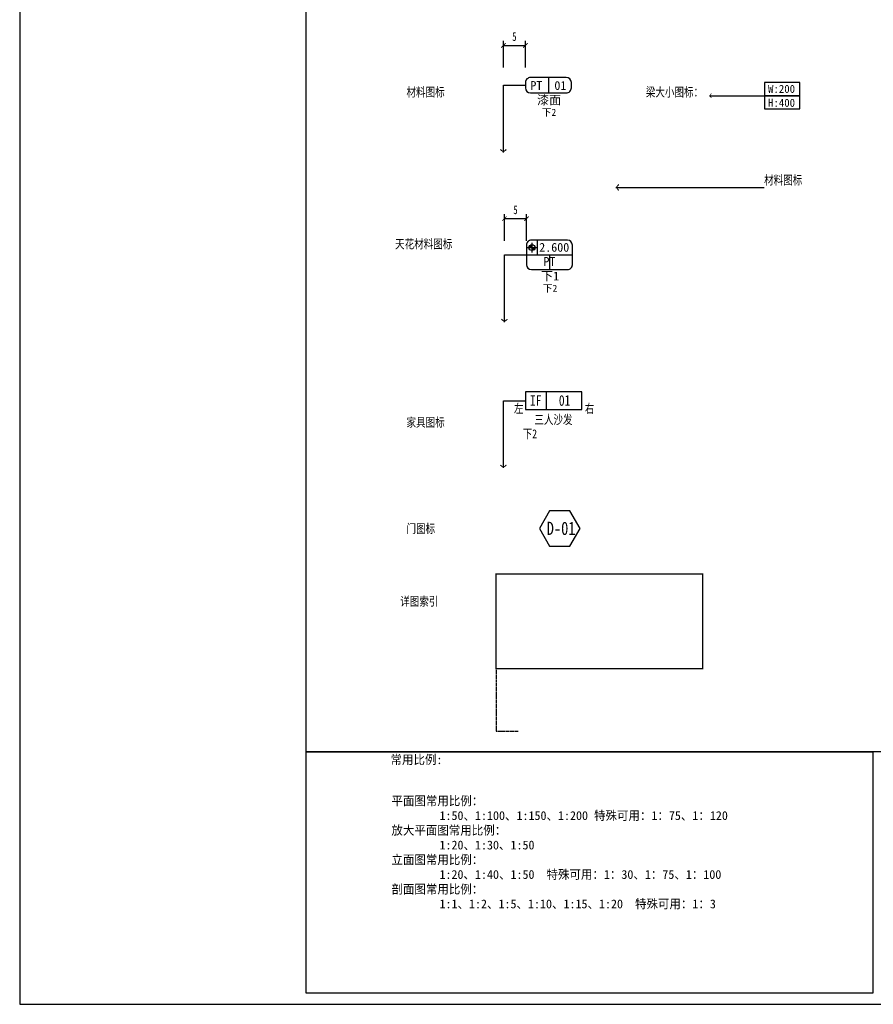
# Model space of a CAD drawing. Header units: millimetres. Extents: x 2430 to 3210, y 1273 to 1693.
# Tile 1 of 4: x 2430 to 2624, y 1273 to 1496. Entities that reach past the tile are written whole.
import ezdxf
from ezdxf.enums import TextEntityAlignment as Align

# ---------------------------------------------------------------- set-up
doc = ezdxf.new("R2010")
doc.units = ezdxf.units.MM
doc.linetypes.add('DASH', pattern=[0.35, 0.25, -0.1])
for name, color, linetype in [('00-SURFACE(装饰完成面层)', 6, 'Continuous'), ('BS-梁结构', 8, 'Continuous'), ('PUB_DIM_标注50', 50, 'Continuous')]:
    doc.layers.add(name, color=color, linetype=linetype)
doc.styles.add('-宋体', font='txt', dxfattribs={"width": 0.8})
doc.styles.add('CSD常注', font='txt')
doc.styles.add('宋体', font='txt', dxfattribs={"width": 0.7})
doc.dimstyles.new('DIM_1', dxfattribs={"dimtxt": 2, "dimasz": 1, "dimexe": 1, "dimexo": 0.5, "dimgap": 0, "dimtad": 0, "dimdec": 0, "dimzin": 0, "dimdsep": 46, "dimtxsty": '宋体', "dimblk": 'ARCHTICK', "dimcen": 2.5, "dimclrd": 44, "dimclre": 44, "dimclrt": 256, "dimadec": 0, "dimazin": 0, "dimtfac": 1, "dimtdec": 0, "dimtix": 1, "dimtmove": 2, "dimatfit": 3, "dimldrblk": 'jt', "dimfxl": 5, "dimfxlon": 1, "dimtvp": 1, "dimarcsym": 0})
doc.dimstyles.new('DIM_1.8', dxfattribs={"dimtxt": 1.8, "dimasz": 0.7, "dimexe": 0.8, "dimexo": 0.5, "dimgap": 0, "dimtad": 0, "dimdec": 0, "dimzin": 0, "dimdsep": 46, "dimtxsty": '宋体', "dimblk": 'ARCHTICK', "dimcen": 1.8, "dimclrd": 44, "dimclre": 44, "dimclrt": 256, "dimadec": 0, "dimazin": 0, "dimtfac": 1, "dimtdec": 0, "dimtix": 1, "dimtmove": 2, "dimatfit": 3, "dimldrblk": 'jt', "dimfxl": 3, "dimfxlon": 1, "dimtvp": 1, "dimarcsym": 0})

# ---------------------------------------------------------------- blocks, each defined once
blk = doc.blocks.new('_ArchTick')
at = {"const_width": 0.2}
blk.add_lwpolyline([(-0.5, -0.5), (0.5, 0.5)], dxfattribs=at)
blk = doc.blocks.new('jt')
at = {"color": 0}
blk.add_line((-0.2142857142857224, 0), (-1.031818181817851, 0), dxfattribs=at)
at = {"color": 0, "linetype": 'ByBlock'}
for points in [[(-0.7666499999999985, 0.5967621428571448), (-0.5326064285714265, 0.7606428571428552), (-0.2142857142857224, 0), (0, 0)], [(-0.7666499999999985, -0.5967621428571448), (-0.5326064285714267, -0.7606428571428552), (-0.2142857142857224, 0), (0, 0)]]:
    blk.add_solid(points, dxfattribs=at)
blk = doc.blocks.new('门图标')
at = {"color": 12, "linetype": 'ByBlock'}
blk.add_lwpolyline([(0, 7.999999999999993), (-2.30940107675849, 3.999999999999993), (0, 0), (4.618802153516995, -7.105427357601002e-15), (6.9282032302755, 4), (4.618802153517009, 7.999999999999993)], close=True, dxfattribs=at)
at = {"color": 0, "linetype": 'ByBlock', "lineweight": -2, "style": '-宋体', "width": 0.8}
blk.add_attdef('NO', text='', height=3, dxfattribs=at).set_placement((2.613173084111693, 4.027184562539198), align=Align.MIDDLE)
blk = doc.blocks.new('家具图标')
at = {"color": 30, "linetype": 'ByBlock'}
blk.add_line((3.565199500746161, 0), (3.565199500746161, 4.999965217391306), dxfattribs=at)
blk.add_lwpolyline([(13.56525310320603, 4.999965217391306), (-2.434782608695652, 4.999965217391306), (-2.434782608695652, 0), (13.56525310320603, 0)], close=True, dxfattribs=at)
at = {"color": 0, "style": '-宋体', "width": 0.8, "flags": 8}
for tag, p, height in [('PT', (-1.141458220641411, 1.074982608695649), 3), ('右', (14.38421755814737, -1.000017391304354), 2.5), ('下1', (-3.210332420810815, -4.113157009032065), 2.5), ('下2', (-3.210332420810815, -8.113157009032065), 2.5)]:
    blk.add_attdef(tag, p, '', height=height, dxfattribs=at)
blk.add_attdef('左', text='', height=2.5, dxfattribs=at).set_placement((-2.965895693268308, -1.000017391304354), align=Align.RIGHT)
blk = doc.blocks.new('*U64')
at = {"linetype": 'ByBlock'}
blk.add_line((5.200000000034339, 0.3332346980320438), (5.19999999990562, -3.166765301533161), dxfattribs=at)
blk.add_lwpolyline([(1.166666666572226, -3.166765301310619), (9.233333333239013, -3.166765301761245, 0.4142135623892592), (10.39999999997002, -2.000098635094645), (10.39999999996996, -0.8334319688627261, 0.4142135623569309), (9.23333333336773, 0.3332346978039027), (1.166666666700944, 0.3332346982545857, 0.4142135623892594), (-3.006306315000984e-11, -0.833431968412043), (-3.000000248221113e-11, -2.000098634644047, 0.4142135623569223)], format="xyb", close=True, dxfattribs=at)
at = {"color": 0, "linetype": 'ByBlock', "style": '宋体'}
for tag, height, p in [('PT', 2.000000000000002, (5.199999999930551, -2.488880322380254)), ('下1', 2.000000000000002, (5.350737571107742, -5.782757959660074)), ('下2', 1.600000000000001, (5.350737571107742, -8.362379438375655))]:
    blk.add_attdef(tag, text='', height=height, dxfattribs=at).set_placement(p, align=Align.CENTER)
blk = doc.blocks.new('海龍11155608')
at = {"layer": 'PUB_DIM_标注50', "linetype": 'ByBlock'}
h = blk.add_hatch(color=256, dxfattribs=at)
h.paths.add_polyline_path([(0, -0.4444444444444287, 0.4142135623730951), (-0.6666666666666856, -1.111111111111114), (0, -1.111111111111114)])
h.paths.add_polyline_path([(0.6666666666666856, -1.111111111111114), (0, -1.111111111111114), (0, -1.7777777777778, 0.4142135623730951)])
for p, q in [((0, 0), (0, -2.222222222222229)), ((-1.111111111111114, -1.111111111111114), (1.111111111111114, -1.111111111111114))]:
    blk.add_line(p, q, dxfattribs=at)
blk.add_circle((0, -1.111111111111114), 0.6666666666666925, dxfattribs=at)

msp = doc.modelspace()

# ---------------------------------------------------------------- linework, layer by layer
at = {"color": 250}
for p, q in [((2495.082021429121, 1329.737614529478), (2495.082021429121, 1645.581150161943)), ((2773.624935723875, 1329.737614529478), (2495.082021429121, 1329.737614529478))]:
    msp.add_line(p, q, dxfattribs=at)
at = {"linetype": 'ByBlock'}
msp.add_line((2544.952612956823, 1442.320065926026), (2555.35261295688, 1442.320065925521), dxfattribs=at)
msp.add_line((2550.152612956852, 1442.320065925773), (2550.152612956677, 1438.986732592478))
msp.add_lwpolyline([(2430.153599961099, 1272.558692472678), (3209.657908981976, 1272.558692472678), (3209.657908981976, 1692.558692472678), (2430.153599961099, 1692.558692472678)], close=True)
msp.add_lwpolyline([(2546.063724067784, 1438.986732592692), (2554.241501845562, 1438.986732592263, 0.4142135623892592), (2555.352612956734, 1440.097843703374), (2555.352612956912, 1444.542288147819, 0.4142135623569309), (2554.241501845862, 1445.65339925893), (2546.063724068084, 1445.653399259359, 0.4142135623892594), (2544.952612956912, 1444.542288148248), (2544.952612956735, 1440.097843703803, 0.4142135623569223)], format="xyb", close=True, dxfattribs=at)
at = {"color": 250}
msp.add_lwpolyline([(2495.082021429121, 1329.737614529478), (2623.419788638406, 1329.737614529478), (2623.419788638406, 1275.051685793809), (2495.082021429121, 1275.051685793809)], close=True, dxfattribs=at)
at = {"layer": 'PUB_DIM_标注50', "linetype": 'ByBlock'}
msp.add_line((2547.441501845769, 1442.320065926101), (2547.441501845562, 1445.653399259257), dxfattribs=at)
at = {"layer": 'PUB_DIM_标注50', "color": 2}
for points in [[(2598.860928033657, 1478.386937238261), (2606.860928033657, 1478.386937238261), (2606.860928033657, 1481.386937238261), (2598.860928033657, 1481.386937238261)], [(2598.860928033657, 1475.386937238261), (2606.860928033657, 1475.386937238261), (2606.860928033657, 1478.386937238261), (2598.860928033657, 1478.386937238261)]]:
    msp.add_lwpolyline(points, close=True, dxfattribs=at)
at = {"layer": 'PUB_DIM_标注50', "linetype": 'DASH', "const_width": 0.3}
msp.add_lwpolyline([(2538.084407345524, 1370.026772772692), (2584.833609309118, 1370.026772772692), (2584.833609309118, 1348.62554931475), (2538.084407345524, 1348.62554931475)], close=True, dxfattribs=at)
at = {"layer": 'PUB_DIM_标注50', "linetype": 'DASH'}
msp.add_lwpolyline([(2538.084407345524, 1348.62554931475), (2538.084407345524, 1334.44777651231), (2543.084407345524, 1334.44777651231)], dxfattribs=at)

# ---------------------------------------------------------------- block references
at = {"layer": '00-SURFACE(装饰完成面层)', "ltscale": 0.05}
msp.add_blockref('海龍11155608', (2546.205192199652, 1445.086020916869), dxfattribs=at)
at = {"layer": 'PUB_DIM_标注50', "color": 30}
msp.add_blockref('*U64', (2544.718185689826, 1482.184412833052), dxfattribs=at).add_auto_attribs({'PT': 'PT  01', '下1': '漆面', '下2': '下2'})
at = {"layer": 'PUB_DIM_标注50'}
ref = msp.add_blockref('家具图标', (2546.666029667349, 1407.288579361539), dxfattribs=dict(at, xscale=0.8000000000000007, yscale=0.8000000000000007, zscale=0.8000000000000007))
ref.add_attrib('PT', 'IF   01', (2545.752863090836, 1408.148565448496), dxfattribs={"layer": '0', "color": 0, "height": 2.4, "style": '-宋体', "width": 0.8000000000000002})
ref.add_attrib('下1', '三人沙发', (2546.742776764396, 1403.998053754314), dxfattribs={"layer": '0', "color": 0, "height": 2, "style": '-宋体', "width": 0.8})
ref.add_attrib('下2', '下2', (2544.097763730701, 1400.798053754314), dxfattribs={"layer": '0', "color": 0, "height": 2, "style": '-宋体', "width": 0.8})
ref.add_attrib('左', '左', dxfattribs={"layer": '0', "color": 0, "height": 2, "style": '-宋体', "width": 0.8}).set_placement((2544.293313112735, 1406.488565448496), align=Align.RIGHT)
ref.add_attrib('右', '右', (2558.173403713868, 1406.488565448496), dxfattribs={"layer": '0', "color": 0, "height": 2, "style": '-宋体', "width": 0.8})
msp.add_blockref('门图标', (2550.189565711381, 1376.33171468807), dxfattribs=at).add_auto_attribs({'NO': 'D-01'})

# ---------------------------------------------------------------- texts
at = {"color": 0, "linetype": 'ByBlock', "style": '宋体'}
msp.add_attdef('2.600', (2547.839723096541, 1443.041356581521), '2.600', height=2.000000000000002, dxfattribs=at)
for tag, text, height, p in [('PT', 'PT', 2.000000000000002, (2550.152612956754, 1439.831185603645)), ('下1', '下1', 2.000000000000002, (2550.303350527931, 1436.537307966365)), ('下2', '下2', 1.600000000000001, (2550.303350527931, 1433.95768648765))]:
    msp.add_attdef(tag, text=text, height=height, dxfattribs=at).set_placement(p, align=Align.CENTER)
at = {"layer": 'PUB_DIM_标注50', "color": 30, "style": '-宋体'}
for s, p in [('W:200', (2599.67664775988, 1479.03587672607)), ('H:400', (2599.67664775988, 1475.881428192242))]:
    msp.add_text(s, height=1.8, dxfattribs=at).set_placement(p)
at = {"layer": 'PUB_DIM_标注50', "char_height": 2, "width": 20.12179700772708, "attachment_point": 1, "style": '-宋体'}
for s, insert in [('材料图标', (2517.777309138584, 1480.196004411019)), ('梁大小图标：', (2571.999342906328, 1480.196004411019)), ('材料图标', (2598.784179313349, 1460.261927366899)), ('天花材料图标', (2515.195906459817, 1445.780134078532)), ('家具图标', (2517.777309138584, 1405.383123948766)), ('门图标', (2517.777309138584, 1381.302222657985)), ('详图索引', (2516.344755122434, 1364.83438688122))]:
    msp.add_mtext(s, dxfattribs=dict(at, insert=insert))
at = {"layer": 'PUB_DIM_标注50', "color": 3, "char_height": 2, "attachment_point": 1, "style": 'CSD常注'}
for s, insert, width in [('{\\C50;常用比例:}', (2514.157590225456, 1328.972329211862), 146.4746042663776), ('{\\C50;平面图常用比例：\\P        1:50、1:100、1:150、1:200 \\C256;特殊可用：\\C50;1：75、1：120\\P放大平面图常用比例：\\P        1:20、1:30、1:50\\P立面图常用比例：}\\P{\\C256;        1:20、1:40、1:50  特殊可用：1：30、1：75、1：100\\P剖面图常用比例：\\P        1:1、1:2、1:5、1:10、1:15、1:20  特殊可用：1：3}', (2514.360380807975, 1319.641267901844), 89.92206920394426)]:
    msp.add_mtext(s, dxfattribs=dict(at, insert=insert, width=width))

# ---------------------------------------------------------------- dimensions: what is measured, and where the dimension line sits
at = {"layer": 'PUB_DIM_标注50'}
for base, p1, p2 in [((2544.718185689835, 1489.785713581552), (2539.718185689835, 1480.767647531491), (2544.718185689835, 1480.767647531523)), ((2544.952612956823, 1450.540509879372), (2539.952612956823, 1442.320065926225), (2544.952612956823, 1442.320065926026))]:
    msp.add_linear_dim(base=base, p1=p1, p2=p2, dimstyle='DIM_1', dxfattribs=at).render()

# ---------------------------------------------------------------- leaders
at = {"layer": 'BS-梁结构', "linetype": 'ByBlock'}
msp.add_leader([(2586.38259252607, 1478.386937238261), (2598.860928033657, 1478.386937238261)], dimstyle='DIM_1.8', override={"dimgap": 0, "dimtad": 0, "dimfxl": 6}, dxfattribs=at)
at = {"layer": 'PUB_DIM_标注50', "linetype": 'ByBlock'}
for points in [[(2539.718185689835, 1465.549356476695), (2539.718185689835, 1480.767647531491), (2544.718185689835, 1480.767647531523)], [(2565.201017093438, 1457.617482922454), (2598.784179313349, 1457.617482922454)], [(2539.952612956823, 1427.101774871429), (2539.952612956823, 1442.320065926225), (2544.952612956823, 1442.320065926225)], [(2539.718203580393, 1394.0702743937), (2539.718203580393, 1409.288565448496), (2544.718203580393, 1409.288565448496)]]:
    msp.add_leader(points, dimstyle='DIM_1', dxfattribs=at)

doc.saveas('drawing.dxf')
